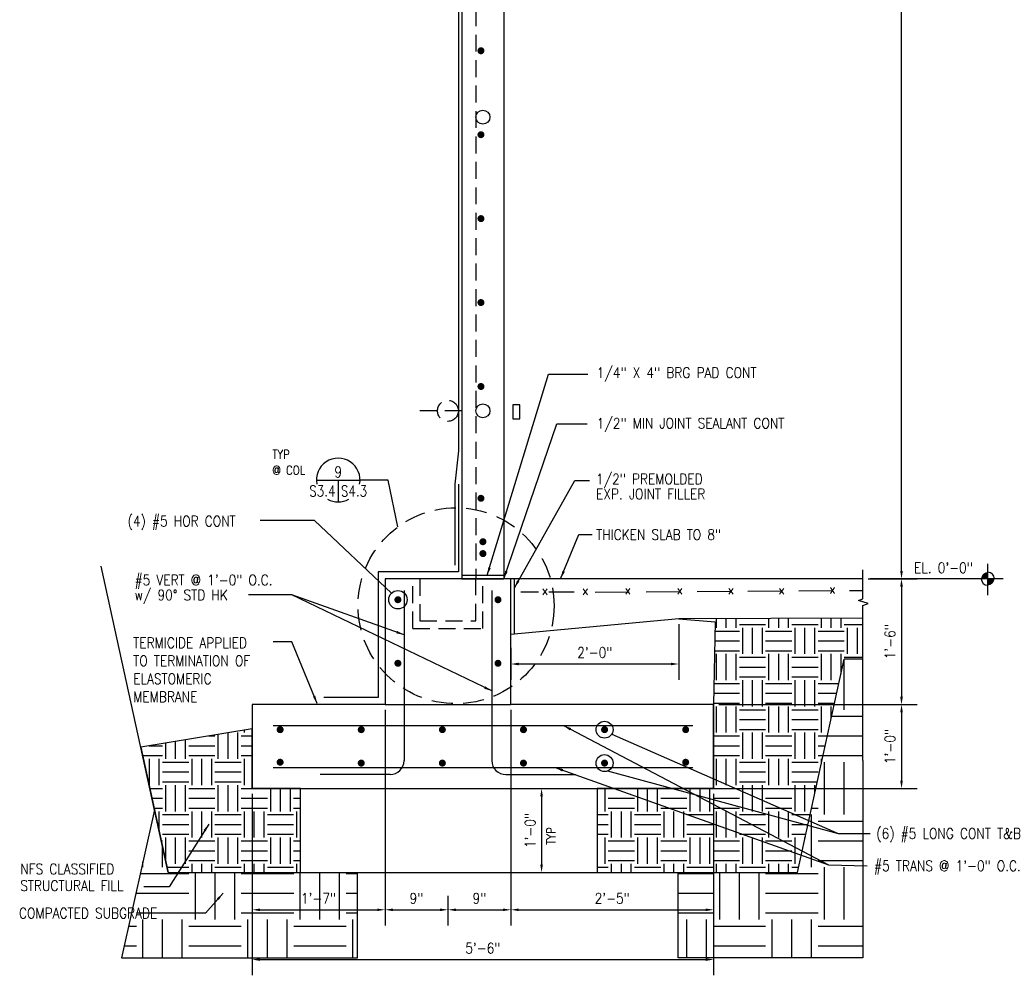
# Model space of a CAD drawing. Header units: inches. Extents: x -4171 to -3688, y 2912 to 4428.
# Tile 7 of 9: x -4022 to -3881, y 4116 to 4253. Entities that reach past the tile are written whole.
import ezdxf
from ezdxf.enums import TextEntityAlignment as Align

# ---------------------------------------------------------------- set-up
doc = ezdxf.new("R2010")
doc.units = ezdxf.units.IN
doc.header["$MEASUREMENT"] = 0
doc.linetypes.add('DASHED', pattern=[7.275, 4.85, -2.425])
doc.linetypes.add('HIDDEN2', pattern=[0.1875, 0.125, -0.0625])
doc.layers.get('0').update_dxf_attribs({"linetype": 'CONTINUOUS'})
doc.layers.get('DEFPOINTS').update_dxf_attribs({"color": 4, "linetype": 'CONTINUOUS'})
for name, color, linetype in [('S-ANNO-DIMS', 4, 'CONTINUOUS'), ('S-ANNO-KEYN', 2, 'CONTINUOUS'), ('S-ANNO-SYMB', 2, 'CONTINUOUS'), ('S-ANNO-TEXT-LW10', 6, 'CONTINUOUS'), ('S-ANNO-TEXT-LW15-DASH', 2, 'HIDDEN2'), ('S-DETL-LW04', 15, 'CONTINUOUS'), ('S-DETL-LW07', 5, 'CONTINUOUS'), ('S-DETL-LW10-DASH', 15, 'DASHED'), ('S-DETL-LW15', 2, 'CONTINUOUS'), ('S-DETL-LW20', 1, 'CONTINUOUS'), ('S-DETL-LW28', 7, 'CONTINUOUS'), ('S-DETL-PATT', 15, 'CONTINUOUS')]:
    doc.layers.add(name, color=color, linetype=linetype)
doc.styles.add('DIM-24', font='simplex.shx', dxfattribs={"height": 3.1875})
doc.styles.add('ROMANS', font='simplex.shx', dxfattribs={"width": 0.85})
doc.styles.add('TEXT', font='Romans', dxfattribs={"width": 0.8})
doc.styles.add('TIGHT', font='SIMPLEX', dxfattribs={"width": 0.85})
doc.dimstyles.new('1TO12', dxfattribs={"dimscale": 12, "dimtxt": 0.125, "dimasz": 0.09375, "dimexe": 0.1875, "dimexo": 0.0625, "dimgap": 0.0625, "dimtad": 1, "dimdec": 4, "dimzin": 3, "dimdsep": 46, "dimlunit": 4, "dimtxsty": 'ROMANS', "dimcen": 0.09375, "dimclrt": 256, "dimadec": 0, "dimazin": 0, "dimtfac": 1, "dimtdec": 4, "dimtofl": 0, "dimtmove": 2, "dimatfit": 3, "dimfxl": 0, "dimfrac": 2, "dimtolj": 1, "dimtzin": 0, "dimarcsym": 0})

# ---------------------------------------------------------------- blocks, each defined once
blk = doc.blocks.new('*D10')
at = {"layer": 'DEFPOINTS', "color": 0}
for p in [(-3901.08, 4348.79), (-3895.56, 4348.79), (-3901.08, 4172.79)]:
    blk.add_point(p, dxfattribs=at)
at = {"layer": 'S-ANNO-DIMS', "color": 0, "lineweight": -2}
for p, q in [((-3900.33, 4348.79), (-3893.31, 4348.79)), ((-3895.56, 4173.92), (-3895.56, 4347.67)), ((-3900.33, 4172.79), (-3893.31, 4172.79))]:
    blk.add_line(p, q, dxfattribs=at)
at = {"layer": 'S-ANNO-DIMS', "color": 0}
for points in [[(-3895.75, 4347.67), (-3895.37, 4347.67), (-3895.56, 4348.79)], [(-3895.75, 4173.92), (-3895.37, 4173.92), (-3895.56, 4172.79)]]:
    blk.add_solid(points, dxfattribs=at)
at = {"layer": 'S-ANNO-DIMS', "insert": (-3897.2, 4260.79), "char_height": 1.5, "attachment_point": 5, "rotation": 90, "style": 'ROMANS'}
blk.add_mtext('\\A1;14\'-8"', dxfattribs=at)
blk = doc.blocks.new('*D28')
at = {"layer": 'DEFPOINTS', "color": 0}
for p in [(-3901.08, 4172.79), (-3922.43, 4154.79), (-3895.56, 4154.79)]:
    blk.add_point(p, dxfattribs=at)
at = {"layer": 'S-ANNO-DIMS', "color": 0, "lineweight": -2}
for p, q in [((-3900.33, 4172.79), (-3893.31, 4172.79)), ((-3895.56, 4171.67), (-3895.56, 4155.92)), ((-3921.68, 4154.79), (-3893.31, 4154.79))]:
    blk.add_line(p, q, dxfattribs=at)
at = {"layer": 'S-ANNO-DIMS', "color": 0}
for points in [[(-3895.75, 4171.67), (-3895.37, 4171.67), (-3895.56, 4172.79)], [(-3895.75, 4155.92), (-3895.37, 4155.92), (-3895.56, 4154.79)]]:
    blk.add_solid(points, dxfattribs=at)
at = {"layer": 'S-ANNO-DIMS', "insert": (-3897.2, 4163.79), "char_height": 1.5, "attachment_point": 5, "rotation": 90, "style": 'ROMANS'}
blk.add_mtext('\\A1;1\'-6"', dxfattribs=at)
blk = doc.blocks.new('*D29')
at = {"layer": 'DEFPOINTS', "color": 0}
for p in [(-3922.43, 4154.79), (-3922.43, 4142.79), (-3895.56, 4142.79)]:
    blk.add_point(p, dxfattribs=at)
at = {"layer": 'S-ANNO-DIMS', "color": 0, "lineweight": -2}
for p, q in [((-3921.68, 4154.79), (-3893.31, 4154.79)), ((-3895.56, 4153.67), (-3895.56, 4143.92)), ((-3921.68, 4142.79), (-3893.31, 4142.79))]:
    blk.add_line(p, q, dxfattribs=at)
at = {"layer": 'S-ANNO-DIMS', "color": 0}
for points in [[(-3895.75, 4153.67), (-3895.37, 4153.67), (-3895.56, 4154.79)], [(-3895.75, 4143.92), (-3895.37, 4143.92), (-3895.56, 4142.79)]]:
    blk.add_solid(points, dxfattribs=at)
at = {"layer": 'S-ANNO-DIMS', "insert": (-3897.2, 4148.79), "char_height": 1.5, "attachment_point": 5, "rotation": 90, "style": 'ROMANS'}
blk.add_mtext('\\A1;1\'-0"', dxfattribs=at)
blk = doc.blocks.new('*D30')
at = {"layer": 'DEFPOINTS', "color": 0}
for p in [(-3988.43, 4142.79), (-3922.43, 4142.79), (-3922.43, 4118.34)]:
    blk.add_point(p, dxfattribs=at)
at = {"layer": 'S-ANNO-DIMS', "color": 0, "lineweight": -2}
for p, q in [((-3988.43, 4142.04), (-3988.43, 4116.09)), ((-3922.43, 4142.04), (-3922.43, 4116.09)), ((-3987.3, 4118.34), (-3923.55, 4118.34))]:
    blk.add_line(p, q, dxfattribs=at)
at = {"layer": 'S-ANNO-DIMS', "color": 0}
for points in [[(-3987.3, 4118.53), (-3987.3, 4118.15), (-3988.43, 4118.34)], [(-3923.55, 4118.53), (-3923.55, 4118.15), (-3922.43, 4118.34)]]:
    blk.add_solid(points, dxfattribs=at)
at = {"layer": 'S-ANNO-DIMS', "insert": (-3955.43, 4119.98), "char_height": 1.5, "attachment_point": 5, "style": 'ROMANS'}
blk.add_mtext('\\A1;5\'-6"', dxfattribs=at)
blk = doc.blocks.new('*D31')
at = {"layer": 'DEFPOINTS', "color": 0}
for p in [(-3969.43, 4154.79), (-3988.43, 4142.79), (-3969.43, 4125.46)]:
    blk.add_point(p, dxfattribs=at)
at = {"layer": 'S-ANNO-DIMS', "color": 0, "lineweight": -2}
for p, q in [((-3969.43, 4154.04), (-3969.43, 4123.21)), ((-3988.43, 4142.04), (-3988.43, 4123.21)), ((-3987.3, 4125.46), (-3970.55, 4125.46))]:
    blk.add_line(p, q, dxfattribs=at)
at = {"layer": 'S-ANNO-DIMS', "color": 0}
for points in [[(-3987.3, 4125.64), (-3987.3, 4125.27), (-3988.43, 4125.46)], [(-3970.55, 4125.64), (-3970.55, 4125.27), (-3969.43, 4125.46)]]:
    blk.add_solid(points, dxfattribs=at)
at = {"layer": 'S-ANNO-DIMS', "insert": (-3978.93, 4127.1), "char_height": 1.5, "attachment_point": 5, "style": 'ROMANS'}
blk.add_mtext('\\A1;1\'-7"', dxfattribs=at)
blk = doc.blocks.new('*D32')
at = {"layer": 'DEFPOINTS', "color": 0}
for p in [(-3969.43, 4154.79), (-3960.43, 4128.19), (-3960.43, 4125.46)]:
    blk.add_point(p, dxfattribs=at)
at = {"layer": 'S-ANNO-DIMS', "color": 0, "lineweight": -2}
for p, q in [((-3960.43, 4127.44), (-3960.43, 4123.21)), ((-3968.3, 4125.46), (-3961.55, 4125.46))]:
    blk.add_line(p, q, dxfattribs=at)
at = {"layer": 'S-ANNO-DIMS', "color": 0}
for points in [[(-3968.3, 4125.64), (-3968.3, 4125.27), (-3969.43, 4125.46)], [(-3961.55, 4125.64), (-3961.55, 4125.27), (-3960.43, 4125.46)]]:
    blk.add_solid(points, dxfattribs=at)
at = {"layer": 'S-ANNO-DIMS', "insert": (-3964.93, 4127.1), "char_height": 1.5, "attachment_point": 5, "style": 'ROMANS'}
blk.add_mtext('\\A1;9"', dxfattribs=at)
blk = doc.blocks.new('*D33')
at = {"layer": 'DEFPOINTS', "color": 0}
for p in [(-3951.43, 4154.79), (-3960.43, 4128.19), (-3951.43, 4125.46)]:
    blk.add_point(p, dxfattribs=at)
at = {"layer": 'S-ANNO-DIMS', "color": 0, "lineweight": -2}
for p, q in [((-3951.43, 4154.04), (-3951.43, 4123.21)), ((-3959.3, 4125.46), (-3952.55, 4125.46))]:
    blk.add_line(p, q, dxfattribs=at)
at = {"layer": 'S-ANNO-DIMS', "color": 0}
for points in [[(-3959.3, 4125.64), (-3959.3, 4125.27), (-3960.43, 4125.46)], [(-3952.55, 4125.64), (-3952.55, 4125.27), (-3951.43, 4125.46)]]:
    blk.add_solid(points, dxfattribs=at)
at = {"layer": 'S-ANNO-DIMS', "insert": (-3955.93, 4127.1), "char_height": 1.5, "attachment_point": 5, "style": 'ROMANS'}
blk.add_mtext('\\A1;9"', dxfattribs=at)
blk = doc.blocks.new('*D34')
at = {"layer": 'DEFPOINTS', "color": 0}
for p in [(-3951.43, 4154.79), (-3922.43, 4142.79), (-3922.43, 4125.46)]:
    blk.add_point(p, dxfattribs=at)
at = {"layer": 'S-ANNO-DIMS', "color": 0, "lineweight": -2}
for p, q in [((-3922.43, 4142.04), (-3922.43, 4123.21)), ((-3950.3, 4125.46), (-3923.55, 4125.46))]:
    blk.add_line(p, q, dxfattribs=at)
at = {"layer": 'S-ANNO-DIMS', "color": 0}
for points in [[(-3950.3, 4125.64), (-3950.3, 4125.27), (-3951.43, 4125.46)], [(-3923.55, 4125.64), (-3923.55, 4125.27), (-3922.43, 4125.46)]]:
    blk.add_solid(points, dxfattribs=at)
at = {"layer": 'S-ANNO-DIMS', "insert": (-3936.93, 4127.1), "char_height": 1.5, "attachment_point": 5, "style": 'ROMANS'}
blk.add_mtext('\\A1;2\'-5"', dxfattribs=at)
blk = doc.blocks.new('*D35')
at = {"layer": 'DEFPOINTS', "color": 0}
for p in [(-3927.43, 4167.04), (-3951.43, 4163.64), (-3951.43, 4160.6)]:
    blk.add_point(p, dxfattribs=at)
at = {"layer": 'S-ANNO-DIMS', "color": 0, "lineweight": -2}
for p, q in [((-3927.43, 4166.29), (-3927.43, 4158.35)), ((-3951.43, 4162.89), (-3951.43, 4158.35)), ((-3928.55, 4160.6), (-3950.3, 4160.6))]:
    blk.add_line(p, q, dxfattribs=at)
at = {"layer": 'S-ANNO-DIMS', "color": 0}
for points in [[(-3950.3, 4160.79), (-3950.3, 4160.41), (-3951.43, 4160.6)], [(-3928.55, 4160.79), (-3928.55, 4160.41), (-3927.43, 4160.6)]]:
    blk.add_solid(points, dxfattribs=at)
at = {"layer": 'S-ANNO-DIMS', "insert": (-3939.43, 4162.25), "char_height": 1.5, "attachment_point": 5, "style": 'ROMANS'}
blk.add_mtext('\\A1;2\'-0"', dxfattribs=at)
blk = doc.blocks.new('DETTAG')
at = {"linetype": 'Continuous'}
blk.add_line((-0.25, 0), (0.25, 0), dxfattribs=at)
blk.add_line((0, 0), (0, -0.25))
for start, end in [(349.193077, 190.806923), (241.044976, 298.955024)]:
    blk.add_arc((0, 0), 0.25, start, end)
at = {"style": 'TIGHT', "width": 0.8}
blk.add_attdef('NO', text='', height=0.125, dxfattribs=at).set_placement((0, 0.03125), align=Align.CENTER)
blk.add_attdef('FROM', text='', height=0.125, dxfattribs=at).set_placement((-0.03125, -0.1875), align=Align.RIGHT)
blk.add_attdef('TO', (0.03125, -0.1875), '', height=0.125, dxfattribs=at)
blk = doc.blocks.new('*D36')
at = {"layer": 'DEFPOINTS', "color": 0}
for p in [(-3949.12, 4142.79), (-3949.12, 4130.79), (-3947.04, 4130.79)]:
    blk.add_point(p, dxfattribs=at)
at = {"layer": 'S-ANNO-DIMS', "color": 0, "lineweight": -2}
for p, q in [((-3948.37, 4142.79), (-3944.79, 4142.79)), ((-3947.04, 4141.67), (-3947.04, 4131.92)), ((-3948.37, 4130.79), (-3944.79, 4130.79))]:
    blk.add_line(p, q, dxfattribs=at)
at = {"layer": 'S-ANNO-DIMS', "color": 0}
for points in [[(-3947.23, 4141.67), (-3946.85, 4141.67), (-3947.04, 4142.79)], [(-3947.23, 4131.92), (-3946.85, 4131.92), (-3947.04, 4130.79)]]:
    blk.add_solid(points, dxfattribs=at)
at = {"layer": 'S-ANNO-DIMS', "insert": (-3948.68, 4136.79), "char_height": 1.5, "attachment_point": 5, "rotation": 90, "style": 'ROMANS'}
blk.add_mtext('\\A1;1\'-0"', dxfattribs=at)

msp = doc.modelspace()

# ---------------------------------------------------------------- hatches: boundary and pattern name
at = {"layer": 'S-DETL-PATT'}
h = msp.add_hatch(dxfattribs=at)
h.set_pattern_fill('EARTH', color=256, scale=15, style=0)
h.set_pattern_definition([(0, (0, 1200), (3.75, 3.75), [3.75, -3.75]), (0, (0, 1201.4062), (3.75, 3.75), [3.75, -3.75]), (0, (0, 1202.8125), (3.75, 3.75), [3.75, -3.75]), (90, (0.4688, 1203.2812), (-3.75, 3.75), [3.75, -3.75]), (90, (1.875, 1203.2812), (-3.75, 3.75), [3.75, -3.75]), (90, (3.2812, 1203.2812), (-3.75, 3.75), [3.75, -3.75])])
h.paths.add_polyline_path([(-3922.42952, 4154.7915), (-3922.42952, 4142.7915), (-3939.10952, 4142.7915), (-3939.10952, 4130.7915), (-3910.42952, 4130.7915), (-3903.74575, 4161.30091), (-3901.0754, 4161.30091), (-3901.0754, 4167.13373), (-3927.42952, 4167.03803), (-3922.19499, 4166.61706)])
h.paths.add_polyline_path([(-3981.5008, 4130.7915), (-3981.5008, 4142.7915), (-3988.42952, 4142.7915), (-3988.42952, 4151.35309), (-4004.35529, 4148.71148), (-4000.42952, 4130.7915)])
h = msp.add_hatch(dxfattribs=at)
h.set_pattern_fill('EARTH', color=256, scale=30, style=0)
h.set_pattern_definition([(0, (0, 1200), (7.5, 7.5), [7.5, -7.5]), (0, (0, 1202.8125), (7.5, 7.5), [7.5, -7.5]), (0, (0, 1205.625), (7.5, 7.5), [7.5, -7.5]), (90, (0.9375, 1206.5625), (-7.5, 7.5), [7.5, -7.5]), (90, (3.75, 1206.5625), (-7.5, 7.5), [7.5, -7.5]), (90, (6.5625, 1206.5625), (-7.5, 7.5), [7.5, -7.5])])
h.paths.add_polyline_path([(-3973.36759, 4130.7915), (-4000.42952, 4130.7915), (-4002.39326, 4139.75539), (-4007.13273, 4118.58494), (-3973.36759, 4118.58494)])
h.paths.add_polyline_path([(-3901.0754, 4146.80357), (-3901.0754, 4161.30091), (-3903.74575, 4161.30091), (-3910.42952, 4130.7915), (-3927.52586, 4130.7915), (-3927.52586, 4118.58494), (-3901.0754, 4118.58494)])

# ---------------------------------------------------------------- linework, layer by layer
at = {"layer": 'S-ANNO-KEYN'}
for p, q in [((-3968.98166, 4186.87308), (-3973.00207, 4186.89291)), ((-3967.60168, 4180.20329), (-3968.98166, 4186.87308))]:
    msp.add_line(p, q, dxfattribs=at)
at = {"layer": 'S-ANNO-SYMB'}
for p, q in [((-3901.0754, 4169.89989), (-3901.0754, 4174.05625)), ((-3901.69624, 4169.66871), (-3901.0754, 4169.89989)), ((-3900.337, 4169.26391), (-3901.69624, 4169.66871)), ((-3901.0754, 4168.9747), (-3900.337, 4169.26391)), ((-3901.0754, 4146.80357), (-3901.0754, 4168.9747))]:
    msp.add_line(p, q, dxfattribs=at)
at = {"layer": 'S-ANNO-TEXT-LW10'}
for p, q in [((-3979.5275, 4181.13887), (-3987.28702, 4181.13887)), ((-3968.5219, 4170.7183), (-3979.5275, 4181.13887)), ((-3937.01294, 4150.55879, 1), (-3904.63594, 4136.34206)), ((-3937.58716, 4145.31002, 1), (-3904.63594, 4136.34206)), ((-3904.63594, 4136.34206), (-3900.03611, 4136.34206))]:
    msp.add_line(p, q, dxfattribs=at)
for centre, radius in [((-3967.58753, 4169.7915), 1.31606), ((-3938.02952, 4151.21012, 1), 1.20733), ((-3938.02952, 4146.4334, 1), 1.20733)]:
    msp.add_circle(centre, radius, dxfattribs=at)
at = {"layer": 'S-ANNO-TEXT-LW15-DASH', "ltscale": 24}
msp.add_circle((-3959.26741, 4168.93403), 14.01629, dxfattribs=at)
at = {"layer": 'S-DETL-LW04', "ltscale": 36}
msp.add_line((-3883.22282, 4170.42453), (-3883.22282, 4174.93468), dxfattribs=at)
at = {"layer": 'S-DETL-LW04', "ltscale": 12}
msp.add_line((-3881.03326, 4172.7915), (-3900.0378, 4172.7915), dxfattribs=at)
at = {"layer": 'S-DETL-LW04', "const_width": 0.9375}
for points in [[(-3883.69157, 4172.7915, -0.414213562), (-3883.22282, 4173.26025, -1)], [(-3882.75407, 4172.7915, -0.414213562), (-3883.22282, 4172.32275, -1)]]:
    msp.add_lwpolyline(points, format="xyb", dxfattribs=at)
at = {"layer": 'S-DETL-LW04'}
for start, end in [(180, 270), (0, 90)]:
    msp.add_arc((-3883.22282, 4172.7915), 0.9375, start, end, dxfattribs=at)
at = {"layer": 'S-DETL-LW07', "linetype": 'Continuous'}
msp.add_lwpolyline([(-3951.12795, 4195.63943), (-3950.12795, 4195.63943), (-3950.12795, 4197.63943), (-3951.12795, 4197.63943)], close=True, dxfattribs=at)
for centre in [(-3955.42952, 4238.7915), (-3955.42952, 4196.7915)]:
    msp.add_circle(centre, 1, dxfattribs=at)
at = {"layer": 'S-DETL-LW10-DASH', "ltscale": 0.5}
for p, q in [((-3956.42952, 4348.7915), (-3956.42952, 4172.7915)), ((-3958.42952, 4196.7915), (-3964.42952, 4196.7915)), ((-3965.42952, 4165.66695), (-3965.42952, 4172.7915)), ((-3964.42952, 4172.7915), (-3964.42952, 4166.7915)), ((-3956.42952, 4166.7915), (-3956.42952, 4172.7915)), ((-3955.42952, 4165.66695), (-3955.42952, 4172.7915)), ((-3964.42952, 4166.7915), (-3956.42952, 4166.7915)), ((-3965.42952, 4165.66695), (-3955.42952, 4165.66695))]:
    msp.add_line(p, q, dxfattribs=at)
msp.add_circle((-3960.42952, 4196.7915), 1.5, dxfattribs=at)
at = {"layer": 'S-DETL-LW15', "linetype": 'Continuous'}
msp.add_line((-3950.92952, 4164.84467), (-3950.92952, 4172.7915), dxfattribs=at)
at = {"layer": 'S-DETL-LW15', "linetype": 'DASHED'}
for p, q in [((-3939.35663, 4170.8778), (-3901.0754, 4171.13323)), ((-3946.00619, 4170.90704), (-3942.37719, 4170.90704))]:
    msp.add_line(p, q, dxfattribs=at)
at = {"layer": 'S-DETL-LW15', "linetype": 'Continuous', "const_width": 0.5}
for points in [[(-3955.95867, 4248.27996, 1), (-3955.45867, 4248.27996, 1)], [(-3955.95867, 4236.27996, 1), (-3955.45867, 4236.27996, 1)], [(-3955.95867, 4224.27996, 1), (-3955.45867, 4224.27996, 1)], [(-3955.95867, 4212.27996, 1), (-3955.45867, 4212.27996, 1)], [(-3955.95867, 4200.27996, 1), (-3955.45867, 4200.27996, 1)], [(-3955.95867, 4184.2915, 1), (-3955.45867, 4184.2915, 1)], [(-3955.67982, 4178.08388, 1), (-3955.17982, 4178.08388, 1)], [(-3955.67952, 4176.38538, 1), (-3955.17952, 4176.38538, 1)]]:
    msp.add_lwpolyline(points, format="xyb", close=True, dxfattribs=at)
at = {"layer": 'S-DETL-LW15', "linetype": 'Continuous'}
msp.add_lwpolyline([(-3949.99834, 4170.90704), (-3947.49346, 4170.90704)], dxfattribs=at)
at = {"layer": 'S-DETL-LW20', "linetype": 'Continuous'}
for p, q in [((-3958.42952, 4348.7915), (-3958.42952, 4172.7915)), ((-3952.42952, 4348.7915), (-3952.42952, 4172.7915)), ((-3958.92952, 4347.87509), (-3958.92952, 4191.07749)), ((-3958.92952, 4191.07749), (-3959.42952, 4186.30063)), ((-3959.42952, 4186.30063), (-3959.42952, 4174.75012)), ((-3958.92952, 4186.30063), (-3958.92952, 4173.7915)), ((-3958.92952, 4173.7915), (-3970.42952, 4173.7915)), ((-3970.42952, 4173.7915), (-3970.42952, 4155.7915)), ((-3901.0754, 4172.7915), (-3969.42952, 4172.7915)), ((-3969.42952, 4172.7915), (-3969.42952, 4154.7915)), ((-3958.42952, 4173.2915), (-3952.42952, 4173.2915)), ((-3958.42952, 4172.7915), (-3952.42952, 4172.7915)), ((-3951.42952, 4154.7915), (-3951.42952, 4172.7915)), ((-3927.42952, 4167.03803), (-3951.42952, 4164.798)), ((-3901.0754, 4167.13373), (-3927.42952, 4167.03803)), ((-3970.42952, 4155.7915), (-3978.15651, 4155.7915)), ((-3969.42952, 4154.7915), (-3988.42952, 4154.7915)), ((-3988.42952, 4154.7915), (-3988.42952, 4142.7915)), ((-3969.42952, 4154.7915), (-3951.42952, 4154.7915)), ((-3922.42952, 4154.7915), (-3951.42952, 4154.7915)), ((-3922.42952, 4142.7915), (-3922.42952, 4154.7915)), ((-3988.42952, 4142.7915), (-3922.42952, 4142.7915))]:
    msp.add_line(p, q, dxfattribs=at)
at = {"layer": 'S-DETL-LW28'}
for p, q in [((-3966.71258, 4171.08904), (-3966.71258, 4146.7915)), ((-3954.14646, 4171.08904), (-3954.14646, 4146.7915)), ((-3985.42952, 4151.7915), (-3925.42952, 4151.7915)), ((-3985.42952, 4145.7915), (-3925.42952, 4145.7915)), ((-3968.71258, 4144.7915), (-3978.71258, 4144.7915)), ((-3952.14646, 4144.7915), (-3942.14646, 4144.7915))]:
    msp.add_line(p, q, dxfattribs=at)
at = {"layer": 'S-DETL-LW28', "const_width": 0.5}
for points in [[(-3967.33753, 4169.7915, -1), (-3967.83753, 4169.7915, -1)], [(-3953.52151, 4169.7915, 1), (-3953.02151, 4169.7915, 1)], [(-3967.33753, 4160.70151, -1), (-3967.83753, 4160.70151, -1)], [(-3953.52151, 4160.70151, 1), (-3953.02151, 4160.70151, 1)]]:
    msp.add_lwpolyline(points, format="xyb", close=True, dxfattribs=at)
at = {"layer": 'S-DETL-LW28', "const_width": 0.5, "elevation": 1}
for points in [[(-3984.17952, 4151.21012, 1), (-3984.67952, 4151.21012, 1)], [(-3973.07952, 4151.21012, -1), (-3972.57952, 4151.21012, -1)], [(-3961.47952, 4151.21012, -1), (-3960.97952, 4151.21012, -1)], [(-3949.87952, 4151.21012, -1), (-3949.37952, 4151.21012, -1)], [(-3938.27952, 4151.21012, -1), (-3937.77952, 4151.21012, -1)], [(-3926.67952, 4151.21012, -1), (-3926.17952, 4151.21012, -1)], [(-3984.17952, 4146.55229, -1), (-3984.67952, 4146.55229, -1)], [(-3926.67952, 4146.55229, 1), (-3926.17952, 4146.55229, 1)], [(-3973.07952, 4146.4334, -1), (-3972.57952, 4146.4334, -1)], [(-3961.47952, 4146.4334, -1), (-3960.97952, 4146.4334, -1)], [(-3949.87952, 4146.4334, -1), (-3949.37952, 4146.4334, -1)], [(-3938.27952, 4146.4334, -1), (-3937.77952, 4146.4334, -1)]]:
    msp.add_lwpolyline(points, format="xyb", close=True, dxfattribs=at)
at = {"layer": 'S-DETL-LW28'}
for centre, start, end in [((-3968.71258, 4146.7915), 270, 0), ((-3952.14646, 4146.7915), 180, 270)]:
    msp.add_arc(centre, 2, start, end, dxfattribs=at)
at = {"layer": 'S-DETL-PATT'}
for p, q in [((-4000.42952, 4130.7915), (-4010.02505, 4174.59226)), ((-3901.0754, 4167.13373), (-3927.42952, 4167.03803)), ((-3927.42952, 4167.03803), (-3922.19499, 4166.61706)), ((-3922.19499, 4166.61706), (-3922.42952, 4154.7915)), ((-3910.42952, 4130.7915), (-3903.74575, 4161.30091)), ((-3901.0754, 4161.30091), (-3903.74575, 4161.30091)), ((-3922.42952, 4154.7915), (-3922.42952, 4142.7915)), ((-3988.42952, 4151.35309), (-4004.35529, 4148.71148)), ((-3988.42952, 4142.7915), (-3988.42952, 4151.35309)), ((-4004.35529, 4148.71148), (-4000.42952, 4130.7915)), ((-3901.0754, 4146.80357), (-3901.0754, 4118.58494)), ((-3981.5008, 4142.7915), (-3988.42952, 4142.7915)), ((-3981.5008, 4130.7915), (-3981.5008, 4142.7915)), ((-3922.42952, 4142.7915), (-3939.10952, 4142.7915)), ((-3939.10952, 4142.7915), (-3939.10952, 4130.7915)), ((-4002.39326, 4139.75539), (-4007.13273, 4118.58494)), ((-4000.42952, 4130.7915), (-3910.42952, 4130.7915)), ((-4000.42952, 4130.7915), (-3981.5008, 4130.7915)), ((-3973.36759, 4118.58494), (-3973.36759, 4130.7915)), ((-3927.52586, 4118.58494), (-3927.52586, 4130.7915)), ((-4007.13273, 4118.58494), (-3973.36759, 4118.58494)), ((-3901.0754, 4118.58494), (-3927.52586, 4118.58494))]:
    msp.add_line(p, q, dxfattribs=at)

# ---------------------------------------------------------------- block references
at = {"layer": 'S-ANNO-KEYN', "xscale": 12.5000000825, "yscale": 12.5000000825, "zscale": 12.5000000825}
msp.add_blockref('DETTAG', (-3976.12707, 4186.89291), dxfattribs=at).add_auto_attribs({'NO': '9', 'FROM': 'S3.4', 'TO': 'S4.3'})

# ---------------------------------------------------------------- texts
at = {"layer": 'S-ANNO-DIMS', "style": 'TIGHT', "width": 0.85}
msp.add_text('TYP', height=1.25, rotation=90, dxfattribs=at).set_placement((-3946.32001, 4134.75577), align=Align.TOP_LEFT)
at = {"layer": 'S-ANNO-TEXT-LW10', "style": 'ROMANS', "width": 0.85}
for s, p in [('1/4" X 4" BRG PAD CONT', (-3939.14273, 4201.49898)), ('1/2" MIN JOINT SEALANT CONT', (-3939.14273, 4194.27295)), ('1/2" PREMOLDED', (-3939.24038, 4186.30763)), ('EXP. JOINT FILLER', (-3939.24038, 4184.15661)), ('(4) #5 HOR CONT', (-4006.2499, 4180.26932)), ('THICKEN SLAB TO 8"', (-3939.24038, 4178.33621)), ('#5 VERT @ 1\'-0" O.C.', (-4005.24251, 4171.86431)), ('w/ 90%%D STD HK', (-4005.24251, 4169.71329)), ('TERMICIDE APPLIED', (-4005.43976, 4162.88134)), ('TO TERMINATION OF', (-4005.43976, 4160.30991)), ('ELASTOMERIC', (-4005.43976, 4157.73848)), ('MEMBRANE', (-4005.43976, 4155.16705)), ('(6) #5 LONG CONT T&B', (-3899.1711, 4135.6148)), ('NFS CLASSIFIED ', (-4021.59271, 4130.5416)), ('#5 TRANS @ 1\'-0" O.C.', (-3899.47776, 4130.99308)), ('STRUCTURAL FILL', (-4021.59271, 4128.1573)), ('COMPACTED SUBGRADE', (-4021.77746, 4124.23236))]:
    msp.add_text(s, height=1.5, dxfattribs=at).set_placement(p)
at = {"layer": 'S-ANNO-TEXT-LW10', "style": 'TIGHT', "width": 0.85}
for s, p in [('TYP', (-3985.5414, 4191.20631)), ('@ COL', (-3985.5414, 4188.92876))]:
    msp.add_text(s, height=1.25, dxfattribs=at).set_placement(p, align=Align.TOP_LEFT)
at = {"layer": 'S-ANNO-TEXT-LW10', "ltscale": 48, "style": 'TEXT', "width": 0.85}
msp.add_text('EL. 0\'-0"', height=1.5, dxfattribs=at).set_placement((-3893.76897, 4173.60826))
at = {"layer": 'S-DETL-LW15', "linetype": 'Continuous', "style": 'DIM-24'}
for p in [(-3947.01135, 4170.48122), (-3941.25054, 4170.48122), (-3935.16161, 4170.56903), (-3927.734, 4170.56903), (-3920.4083, 4170.56903), (-3913.16812, 4170.56903), (-3905.89232, 4170.6688)]:
    msp.add_text('x', height=1.275, dxfattribs=at).set_placement(p)

# ---------------------------------------------------------------- dimensions: what is measured, and where the dimension line sits
at = {"layer": 'S-ANNO-DIMS'}
for base, p1, p2, picture, middle in [((-3895.55978, 4348.7915), (-3901.0754, 4172.7915), (-3901.07914, 4348.7915), '*D10', (-3897.20264, 4260.7915)), ((-3895.55978, 4154.7915), (-3901.0754, 4172.7915), (-3922.42952, 4154.7915), '*D28', (-3897.20264, 4163.7915)), ((-3895.55978, 4142.7915), (-3922.42952, 4154.7915), (-3922.42952, 4142.7915), '*D29', (-3897.20264, 4148.7915)), ((-3947.04171, 4130.7915), (-3949.11851, 4142.7915), (-3949.11851, 4130.7915), '*D36', (-3948.68456, 4136.7915))]:
    dim = msp.add_linear_dim(base=base, p1=p1, p2=p2, angle=90, dimstyle='1TO12', dxfattribs=at)
    dim.commit()
    dim.dimension.update_dxf_attribs({"geometry": picture, "text_midpoint": middle})
for base, p1, p2, picture, middle in [((-3951.42952, 4160.60242), (-3927.42952, 4167.03803), (-3951.42952, 4163.63915), '*D35', (-3939.42952, 4162.24528)), ((-3969.42952, 4125.45604), (-3988.42952, 4142.7915), (-3969.42952, 4154.7915), '*D31', (-3978.92952, 4127.0989)), ((-3922.42952, 4118.34057), (-3988.42952, 4142.7915), (-3922.42952, 4142.7915), '*D30', (-3955.42952, 4119.98343))]:
    dim = msp.add_linear_dim(base=base, p1=p1, p2=p2, dimstyle='1TO12', dxfattribs=at)
    dim.commit()
    dim.dimension.update_dxf_attribs({"geometry": picture, "text_midpoint": middle})
for base, p1, p2, picture, middle in [((-3960.42952, 4125.45604), (-3969.42952, 4154.7915), (-3960.42952, 4128.19276), '*D32', (-3964.92952, 4127.0989)), ((-3951.42952, 4125.45604), (-3960.42952, 4128.19276), (-3951.42952, 4154.7915), '*D33', (-3955.92952, 4127.0989)), ((-3922.42952, 4125.45604), (-3951.42952, 4154.7915), (-3922.42952, 4142.7915), '*D34', (-3936.92952, 4127.0989))]:
    dim = msp.add_linear_dim(base=base, p1=p1, p2=p2, dimstyle='1TO12', override={"dimse1": 1}, dxfattribs=at)
    dim.commit()
    dim.dimension.update_dxf_attribs({"geometry": picture, "text_midpoint": middle})

# ---------------------------------------------------------------- leaders
at = {"layer": 'S-ANNO-TEXT-LW10'}
for points in [[(-3954.8086, 4173.2915), (-3946.06037, 4202.04258), (-3940.44309, 4202.04258)], [(-3952.42952, 4172.7915), (-3944.86324, 4194.95432), (-3940.53517, 4194.95432)], [(-3950.92952, 4171.48022), (-3942.28482, 4186.85346), (-3940.16683, 4186.85346)], [(-3944.31072, 4172.7915), (-3941.7323, 4179.12081), (-3939.79848, 4179.12081)], [(-3954.14646, 4156.74777), (-3982.76064, 4170.49068), (-3988.94978, 4170.49068)], [(-3966.71258, 4164.78169), (-3982.76064, 4170.49068)], [(-3979.14502, 4154.95819), (-3982.76064, 4163.77973), (-3985.44091, 4163.77973)], [(-3943.89997, 4151.7915), (-3906.01589, 4131.90065), (-3900.49609, 4131.7475)], [(-3945.09356, 4145.7915), (-3906.01589, 4131.90065)], [(-3994.63496, 4137.706), (-4000.28879, 4128.75715), (-4003.90096, 4128.75715)], [(-3992.5933, 4127.81517), (-3995.10611, 4124.98921), (-3998.09008, 4124.98921)]]:
    msp.add_leader(points, dimstyle='1TO12', dxfattribs=at)

doc.saveas('drawing.dxf')
